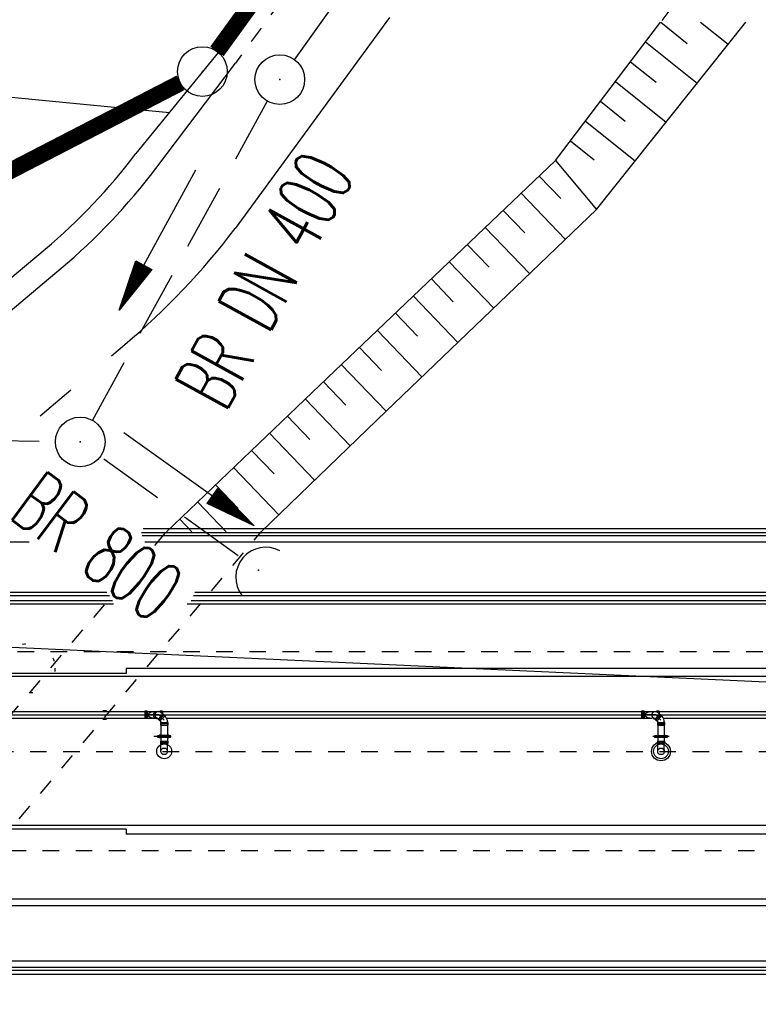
# Model space of a CAD drawing. Extents: x 0 to 1135, y 0 to 420.
# Tile 22 of 79: x 478 to 500, y 171 to 201. Entities that reach past the tile are written whole.
import ezdxf
from ezdxf.enums import TextEntityAlignment as Align

# ---------------------------------------------------------------- set-up
doc = ezdxf.new("R2010")
doc.units = 0
doc.header["$LTSCALE"] = 2
doc.header["$MEASUREMENT"] = 0
for name, pattern in [('ACAD_ISO03W100', [0.5, 0.25, -0.25]), ('ACAD_ISO10W100W', [0.5, 0.25, -0.25]), ('AUSGEZOGEN', [0]), ('GESTRICH-X2', [1.5, 1, -0.5]), ('PUNKTX2', [0.5, 0, -0.5])]:
    doc.linetypes.add(name, pattern=pattern)
doc.layers.get('0').update_dxf_attribs({"color": 8, "linetype": 'AUSGEZOGEN'})
for name, color, linetype in [('Andere_Planungen', 15, 'CONTINUOUS'), ('Bahnachse', 7, 'CONTINUOUS'), ('Bestand', 8, 'CONTINUOUS'), ('BOESCHG', 8, 'AUSGEZOGEN'), ('DURCHL', 200, 'GESTRICH-X2'), ('FBRTOP', 8, 'AUSGEZOGEN'), ('Gleisachse', 7, 'CONTINUOUS'), ('GRENZL', 8, 'AUSGEZOGEN'), ('GRENZL-BAB', 7, 'AUSGEZOGEN'), ('GRENZP-BAB', 7, 'AUSGEZOGEN'), ('Ingenieurbauwerke', 15, 'CONTINUOUS'), ('KANAL', 200, 'GESTRICH-X2'), ('PFEIL', 200, 'CONTINUOUS'), ('SCHSYMBOL', 200, 'AUSGEZOGEN'), ('TEXTO', 200, 'CONTINUOUS')]:
    doc.layers.add(name, color=color, linetype=linetype)
doc.styles.add('ROMANS', font='romans.shx', dxfattribs={"width": 0.8})

# ---------------------------------------------------------------- blocks, each defined once
blk = doc.blocks.new('GST')
at = {"color": 0}
blk.add_circle((0, 0), 0.75, dxfattribs=at)
blk.add_point((0, 0), dxfattribs=at)
blk = doc.blocks.new('10')
blk.add_blockref('GST', (0, 0))
blk = doc.blocks.new('42')
at = {"color": 0}
blk.add_arc((-0.025, -0.311), 0.91, 12.5363, 167.4637, dxfattribs=at)
blk.add_point((0, 0), dxfattribs=at)
blk = doc.blocks.new('PFEIL2')
at = {"color": 0}
for p, q in [((0.88, 0.002), (-2.401, -0.012)), ((0.881, -0.271), (0.879, 0.276)), ((0.879, 0.276), (2.429, 0.009)), ((0.911, 0.27), (0.879, 0.265)), ((0.965, 0.261), (0.879, 0.246)), ((1.019, 0.252), (0.879, 0.228)), ((1.073, 0.242), (0.879, 0.209)), ((1.127, 0.233), (0.879, 0.191)), ((1.181, 0.224), (0.879, 0.172)), ((1.235, 0.214), (0.879, 0.154)), ((1.289, 0.205), (0.879, 0.135)), ((1.343, 0.196), (0.879, 0.117)), ((1.397, 0.187), (0.879, 0.098)), ((1.451, 0.177), (0.879, 0.08)), ((1.505, 0.168), (0.879, 0.061)), ((1.559, 0.159), (0.88, 0.043)), ((1.613, 0.149), (0.88, 0.024)), ((1.668, 0.14), (0.88, 0.006)), ((1.722, 0.131), (0.88, -0.013)), ((1.776, 0.121), (0.88, -0.031)), ((1.83, 0.112), (0.88, -0.05)), ((1.884, 0.103), (0.88, -0.068)), ((1.938, 0.094), (0.88, -0.087)), ((1.992, 0.084), (0.88, -0.105)), ((2.046, 0.075), (0.88, -0.124)), ((2.1, 0.066), (0.88, -0.142)), ((2.154, 0.056), (0.88, -0.161)), ((2.208, 0.047), (0.88, -0.179)), ((2.262, 0.038), (0.881, -0.198)), ((2.316, 0.029), (0.881, -0.216)), ((2.37, 0.019), (0.881, -0.235)), ((2.424, 0.01), (0.881, -0.253)), ((2.429, 0.009), (0.881, -0.271))]:
    blk.add_line(p, q, dxfattribs=at)

msp = doc.modelspace()

# ---------------------------------------------------------------- linework, layer by layer
at = {"layer": 'Andere_Planungen', "linetype": 'Continuous'}
for p, q in [((474.701, 190.749), (478.758, 194.153)), ((476.311, 191.121), (479.24, 193.578)), ((480.764, 190.941), (481.169, 191.28)), ((478.607, 189.13), (479.538, 189.912))]:
    msp.add_line(p, q, dxfattribs=at)
for radius in [17.75, 18.5, 21.5]:
    msp.add_arc((467.347, 207.749), radius, 310.0053, 322.8953, dxfattribs=at)
at = {"layer": 'Bahnachse', "linetype": 'ACAD_ISO10W100W'}
msp.add_line((468.305, 179.002), (556.111, 178.999), dxfattribs=at)
at = {"layer": 'Bestand', "linetype": 'Continuous'}
for p, q in [((484.801, 201.15), (484.307, 200.486)), ((489.162, 201.146), (484.494, 194.779)), ((494.165, 196.827), (497.344, 201.002)), ((495.406, 195.357), (499.915, 201.001)), ((497.347, 201.004), (498.15, 200.363)), ((498.552, 201.002), (499.384, 200.337)), ((484.307, 200.486), (481.503, 197.041)), ((496.892, 200.408), (498.448, 199.165)), ((482.101, 196.589), (484.506, 199.767)), ((496.437, 199.811), (497.214, 199.191)), ((495.983, 199.214), (497.512, 197.993)), ((495.528, 198.617), (496.278, 198.019)), ((495.074, 198.02), (496.575, 196.821)), ((494.619, 197.423), (495.341, 196.847)), ((487.289, 190.27), (494.165, 196.827)), ((494.165, 196.827), (495.406, 195.357)), ((494.326, 195.687), (493.678, 196.362)), ((494.464, 194.461), (493.135, 195.844)), ((489.056, 189.265), (495.406, 195.357)), ((493.244, 194.648), (492.592, 195.327)), ((493.382, 193.422), (492.049, 194.809)), ((492.163, 193.609), (491.506, 194.292)), ((492.301, 192.383), (490.964, 193.774)), ((491.081, 192.569), (490.421, 193.256)), ((491.219, 191.343), (489.878, 192.739)), ((489.999, 191.53), (489.335, 192.221)), ((490.137, 190.304), (488.793, 191.704)), ((488.918, 190.491), (488.25, 191.186)), ((489.056, 189.265), (487.707, 190.669)), ((482.421, 185.627), (487.289, 190.27)), ((487.836, 189.452), (487.165, 190.15)), ((487.974, 188.226), (486.624, 189.631)), ((485.28, 185.627), (489.056, 189.265)), ((486.755, 188.412), (486.071, 189.124)), ((486.893, 187.186), (485.53, 188.604)), ((485.673, 187.373), (484.989, 188.085)), ((485.811, 186.147), (484.448, 187.565)), ((484.591, 186.334), (483.908, 187.045)), ((484.23, 185.627), (483.367, 186.526)), ((483.19, 185.627), (482.826, 186.006))]:
    msp.add_line(p, q, dxfattribs=at)
at = {"layer": 'Bestand', "linetype": 'ACAD_ISO03W100'}
for p, q in [((474.111, 172.378), (485.28, 185.627)), ((482.069, 185.213), (482.421, 185.627)), ((471.16, 172.378), (480.827, 183.753))]:
    msp.add_line(p, q, dxfattribs=at)
at = {"layer": 'Bestand', "linetype": 'ACAD_ISO03W100', "flags": 128}
msp.add_lwpolyline([(513.59, 239.586), (484.506, 199.767)], dxfattribs=at)
at = {"layer": 'Bestand', "linetype": 'ACAD_ISO03W100'}
msp.add_lwpolyline([(525.502, 239.389), (513.112, 222.381), (497.347, 201.004)], dxfattribs=at)
at = {"layer": 'BOESCHG'}
msp.add_line((461.349, 200.327), (482.514, 198.283), dxfattribs=at)
msp.add_lwpolyline([(240.26, 195.624, 0.000002), (211.79, 195.527, 0.000005), (200.503, 195.488, 0.000082)], format="xyb", dxfattribs=at)
at = {"layer": 'DURCHL'}
msp.add_line((484.588, 184.902), (480.42, 187.903), dxfattribs=at)
at = {"layer": 'FBRTOP', "const_width": 0.5}
for points in [[(159.506, 218.371, 0.000005), (172.006, 218.371, 0.000002), (185.995, 218.371, 0.000002), (197.006, 218.371, 0.000005), (209.506, 218.371, -0.000006), (222.006, 218.371, -0.000002), (236.976, 218.371, -0.000002), (247.006, 218.371)], [(250.479, 222.371, -0.000002), (263.664, 222.37, -0.000002), (272.005, 222.37, -0.000033)], [(159.506, 222.371, 0.000005), (172.006, 222.371, 0.000002), (185.995, 222.371, 0.000002), (197.006, 222.371, 0.000005), (209.506, 222.371, -0.000006), (222.006, 222.371, -0.000002), (236.976, 222.371, -0.000003), (247.006, 222.371)], [(277.692, 222.37, -0.00001), (297.005, 222.366, -0.000009), (311.07, 222.363, -0.000011), (322.006, 222.36, -0.00004), (334.506, 222.355, 0.000056), (347.007, 222.351, 0.000011), (348.74, 222.351, -0.000027), (350.474, 222.35, -0.00003), (355.78, 222.348, -0.00001), (372.005, 222.341, -0.000005), (384.506, 222.336, 0.000013), (397.006, 222.33, 0.000004), (409.506, 222.325, -0.000007), (422.006, 222.32, -0.000002), (434.506, 222.314, 0.000003), (447.005, 222.309), (481.396, 222.294, 0)], [(277.691, 218.37, -0.00001), (297.005, 218.366, -0.000009), (311.07, 218.363, -0.000011), (322.005, 218.36, -0.00004), (334.505, 218.355, 0.000056), (347.005, 218.351, 0.000011), (348.739, 218.351, -0.000027), (350.473, 218.35, -0.00003), (355.779, 218.348, -0.00001), (372.004, 218.341, -0.000005), (384.504, 218.336, 0.000013), (397.004, 218.33, 0.000004), (409.504, 218.325, -0.000007), (422.005, 218.32, -0.000002), (434.504, 218.314, 0.000003), (447.004, 218.309), (478.458, 218.295, 0)], [(250.479, 218.371, -0.000002), (263.664, 218.37, -0.000003), (272.005, 218.37, -0.000033)]]:
    msp.add_lwpolyline(points, format="xyb", dxfattribs=at)
at = {"layer": 'Gleisachse', "linetype": 'Continuous'}
for p, q in [((469.82, 181.272), (569.923, 181.266)), ((469.82, 176.772), (569.922, 176.766))]:
    msp.add_line(p, q, dxfattribs=at)
at = {"layer": 'GRENZL'}
msp.add_line((590.362, 176.991), (452.878, 183.267), dxfattribs=at)
at = {"layer": 'GRENZL-BAB', "const_width": 0.5}
for points in [[(483.949, 200.124), (512.983, 240.223)], [(466.789, 190.877), (482.843, 199.172)]]:
    msp.add_lwpolyline(points, dxfattribs=at)
at = {"layer": 'Ingenieurbauwerke', "linetype": 'Continuous'}
for p, q in [((481.719, 185.728), (513.305, 185.726)), ((481.668, 185.603), (513.305, 185.601)), ((481.693, 185.513), (513.305, 185.511)), ((441.555, 185.33), (478.274, 185.328)), ((481.77, 185.328), (513.305, 185.326)), ((426.955, 183.706), (480.707, 183.703)), ((471.585, 183.803), (480.62, 183.803)), ((483.241, 183.702), (513.305, 183.701)), ((483.279, 183.802), (510.026, 183.801)), ((426.955, 183.556), (480.795, 183.553)), ((426.955, 183.456), (480.82, 183.453)), ((483.053, 183.452), (513.305, 183.451)), ((483.166, 183.552), (513.305, 183.551)), ((481.205, 181.353), (474.105, 181.353)), ((515.074, 181.501), (481.205, 181.503)), ((481.205, 181.503), (481.205, 181.353)), ((472.855, 180.203), (511.809, 180.201)), ((472.855, 180.103), (512.196, 180.101)), ((480.506, 180.233), (480.615, 180.233)), ((481.845, 180.213), (481.768, 180.213)), ((481.768, 180.213), (481.768, 179.993)), ((481.809, 180.203), (481.809, 180.003)), ((481.845, 180.213), (481.845, 179.993)), ((482.196, 180.102), (481.872, 180.103)), ((481.881, 180.107), (481.882, 180.11)), ((481.881, 180.105), (481.881, 180.107)), ((481.881, 180.102), (481.881, 180.105)), ((481.881, 180.1), (481.881, 180.102)), ((481.881, 180.097), (481.881, 180.1)), ((481.882, 180.095), (481.881, 180.097)), ((481.882, 180.115), (481.883, 180.117)), ((481.882, 180.112), (481.882, 180.115)), ((481.882, 180.11), (481.882, 180.112)), ((481.882, 180.093), (481.882, 180.095)), ((481.882, 180.09), (481.882, 180.093)), ((481.883, 180.088), (481.882, 180.09)), ((481.883, 180.119), (481.884, 180.122)), ((481.883, 180.117), (481.883, 180.119)), ((481.883, 180.085), (481.883, 180.088)), ((481.884, 180.083), (481.883, 180.085)), ((481.884, 180.122), (481.885, 180.124)), ((481.885, 180.08), (481.884, 180.083)), ((481.885, 180.127), (481.886, 180.129)), ((481.885, 180.124), (481.885, 180.127)), ((481.885, 180.078), (481.885, 180.08)), ((481.886, 180.076), (481.885, 180.078)), ((481.886, 180.129), (481.887, 180.131)), ((481.887, 180.073), (481.886, 180.076)), ((481.887, 180.131), (481.888, 180.134)), ((481.888, 180.071), (481.887, 180.073)), ((481.888, 180.134), (481.889, 180.136)), ((481.889, 180.069), (481.888, 180.071)), ((481.889, 180.136), (481.891, 180.138)), ((481.891, 180.066), (481.889, 180.069)), ((481.891, 180.138), (481.892, 180.141)), ((481.892, 180.064), (481.891, 180.066)), ((481.892, 180.141), (481.893, 180.143)), ((481.893, 180.062), (481.892, 180.064)), ((481.893, 180.143), (481.895, 180.145)), ((481.895, 180.06), (481.893, 180.062)), ((481.895, 180.145), (481.896, 180.147)), ((481.896, 180.057), (481.895, 180.06)), ((481.896, 180.147), (481.898, 180.149)), ((481.898, 180.055), (481.896, 180.057)), ((481.898, 180.149), (481.9, 180.152)), ((481.9, 180.053), (481.898, 180.055)), ((481.9, 180.152), (481.901, 180.154)), ((481.901, 180.051), (481.9, 180.053)), ((481.901, 180.154), (481.903, 180.156)), ((481.903, 180.049), (481.901, 180.051)), ((481.903, 180.156), (481.905, 180.158)), ((481.905, 180.158), (481.907, 180.16)), ((481.907, 180.16), (481.909, 180.162)), ((481.909, 180.162), (481.911, 180.164)), ((481.911, 180.164), (481.913, 180.166)), ((481.913, 180.166), (481.915, 180.168)), ((481.915, 180.168), (481.918, 180.169)), ((481.918, 180.169), (481.92, 180.171)), ((481.92, 180.171), (481.923, 180.173)), ((481.923, 180.173), (481.925, 180.175)), ((481.925, 180.175), (481.928, 180.176)), ((481.928, 180.176), (481.93, 180.178)), ((481.93, 180.178), (481.933, 180.18)), ((481.933, 180.18), (481.936, 180.181)), ((481.936, 180.181), (481.938, 180.183)), ((481.938, 180.183), (481.941, 180.184)), ((481.941, 180.184), (481.944, 180.185)), ((481.944, 180.185), (481.947, 180.187)), ((481.947, 180.187), (481.95, 180.188)), ((481.95, 180.188), (481.953, 180.189)), ((481.953, 180.189), (481.956, 180.19)), ((481.956, 180.19), (481.959, 180.192)), ((481.959, 180.192), (481.962, 180.193)), ((481.962, 180.193), (481.965, 180.194)), ((481.965, 180.194), (481.968, 180.195)), ((481.968, 180.195), (481.972, 180.196)), ((481.972, 180.196), (481.975, 180.196)), ((481.975, 180.196), (481.978, 180.197)), ((481.978, 180.197), (481.981, 180.198)), ((481.981, 180.198), (481.985, 180.199)), ((481.985, 180.199), (481.988, 180.199)), ((481.988, 180.199), (481.991, 180.2)), ((481.991, 180.2), (481.995, 180.2)), ((481.995, 180.2), (481.998, 180.201)), ((481.998, 180.201), (482.002, 180.201)), ((482.002, 180.201), (482.005, 180.202)), ((482.005, 180.202), (482.009, 180.202)), ((482.009, 180.202), (482.012, 180.202)), ((482.012, 180.202), (482.016, 180.202)), ((482.016, 180.202), (482.019, 180.202)), ((482.019, 180.202), (482.022, 180.202)), ((482.04, 180.111), (482.041, 180.114)), ((482.04, 180.109), (482.04, 180.111)), ((482.04, 180.106), (482.04, 180.109)), ((482.04, 180.103), (482.04, 180.106)), ((482.04, 180.101), (482.04, 180.103)), ((482.04, 180.098), (482.04, 180.101)), ((482.04, 180.095), (482.04, 180.098)), ((482.04, 180.093), (482.04, 180.095)), ((482.04, 180.09), (482.04, 180.093)), ((482.04, 180.088), (482.04, 180.09)), ((482.041, 180.085), (482.04, 180.088)), ((482.041, 180.119), (482.042, 180.122)), ((482.041, 180.117), (482.041, 180.119)), ((482.041, 180.114), (482.041, 180.117)), ((482.041, 180.082), (482.041, 180.085)), ((482.041, 180.08), (482.041, 180.082)), ((482.042, 180.077), (482.041, 180.08)), ((482.042, 180.124), (482.043, 180.127)), ((482.042, 180.122), (482.042, 180.124)), ((482.042, 180.075), (482.042, 180.077)), ((482.043, 180.072), (482.042, 180.075)), ((482.043, 180.13), (482.044, 180.132)), ((482.043, 180.127), (482.043, 180.13)), ((482.043, 180.069), (482.043, 180.072)), ((482.044, 180.067), (482.043, 180.069)), ((482.044, 180.135), (482.045, 180.137)), ((482.044, 180.132), (482.044, 180.135)), ((482.044, 180.064), (482.044, 180.067)), ((482.045, 180.062), (482.044, 180.064)), ((482.045, 180.137), (482.046, 180.14)), ((482.046, 180.059), (482.045, 180.062)), ((482.046, 180.142), (482.047, 180.144)), ((482.046, 180.14), (482.046, 180.142)), ((482.046, 180.057), (482.046, 180.059)), ((482.047, 180.054), (482.046, 180.057)), ((482.047, 180.144), (482.048, 180.147)), ((482.048, 180.052), (482.047, 180.054)), ((482.048, 180.147), (482.049, 180.149)), ((482.049, 180.05), (482.048, 180.052)), ((482.049, 180.149), (482.05, 180.152)), ((482.05, 180.152), (482.051, 180.154)), ((482.051, 180.154), (482.052, 180.156)), ((482.052, 180.156), (482.053, 180.158)), ((482.053, 180.158), (482.054, 180.161)), ((482.054, 180.161), (482.055, 180.163)), ((482.055, 180.163), (482.056, 180.165)), ((482.056, 180.165), (482.057, 180.167)), ((482.057, 180.167), (482.059, 180.169)), ((482.059, 180.169), (482.06, 180.171)), ((482.06, 180.171), (482.061, 180.173)), ((482.061, 180.173), (482.063, 180.175)), ((482.063, 180.175), (482.064, 180.177)), ((482.064, 180.177), (482.065, 180.179)), ((482.065, 180.179), (482.067, 180.18)), ((482.067, 180.18), (482.068, 180.182)), ((482.068, 180.182), (482.07, 180.184)), ((482.07, 180.184), (482.071, 180.185)), ((482.071, 180.185), (482.073, 180.187)), ((482.073, 180.187), (482.075, 180.188)), ((482.075, 180.188), (482.076, 180.19)), ((482.076, 180.19), (482.078, 180.191)), ((482.078, 180.191), (482.079, 180.193)), ((482.079, 180.193), (482.081, 180.194)), ((482.081, 180.194), (482.083, 180.195)), ((482.083, 180.195), (482.085, 180.196)), ((482.085, 180.196), (482.086, 180.197)), ((482.086, 180.197), (482.088, 180.199)), ((482.086, 180.104), (482.087, 180.107)), ((482.086, 180.101), (482.086, 180.104)), ((482.086, 180.099), (482.086, 180.101)), ((482.086, 180.096), (482.086, 180.099)), ((482.087, 180.093), (482.086, 180.096)), ((482.087, 180.116), (482.088, 180.119)), ((482.087, 180.113), (482.087, 180.116)), ((482.087, 180.11), (482.087, 180.113)), ((482.087, 180.107), (482.087, 180.11)), ((482.087, 180.09), (482.087, 180.093)), ((482.087, 180.087), (482.087, 180.09)), ((482.087, 180.084), (482.087, 180.087)), ((482.088, 180.081), (482.087, 180.084)), ((482.088, 180.199), (482.09, 180.2)), ((482.088, 180.122), (482.089, 180.125)), ((482.088, 180.119), (482.088, 180.122)), ((482.088, 180.078), (482.088, 180.081)), ((482.088, 180.075), (482.088, 180.078)), ((482.089, 180.072), (482.088, 180.075)), ((482.089, 180.128), (482.09, 180.13)), ((482.089, 180.125), (482.089, 180.128)), ((482.09, 180.07), (482.089, 180.072)), ((482.09, 180.2), (482.092, 180.201)), ((482.09, 180.133), (482.091, 180.136)), ((482.09, 180.13), (482.09, 180.133)), ((482.09, 180.067), (482.09, 180.07)), ((482.091, 180.064), (482.09, 180.067)), ((482.091, 180.136), (482.092, 180.139)), ((482.092, 180.061), (482.091, 180.064)), ((482.092, 180.201), (482.094, 180.201)), ((482.092, 180.139), (482.093, 180.141)), ((482.092, 180.058), (482.092, 180.061)), ((482.093, 180.056), (482.092, 180.058)), ((482.093, 180.141), (482.094, 180.144)), ((482.094, 180.053), (482.093, 180.056)), ((482.094, 180.201), (482.095, 180.202)), ((482.094, 180.147), (482.095, 180.149)), ((482.094, 180.144), (482.094, 180.147)), ((482.095, 180.05), (482.094, 180.053)), ((482.095, 180.202), (482.097, 180.203)), ((482.095, 180.149), (482.096, 180.152)), ((482.096, 180.152), (482.098, 180.155)), ((482.097, 180.203), (482.099, 180.204)), ((482.098, 180.155), (482.099, 180.157)), ((482.099, 180.204), (482.101, 180.204)), ((482.099, 180.157), (482.1, 180.159)), ((482.1, 180.159), (482.101, 180.162)), ((482.101, 180.204), (482.103, 180.205)), ((482.101, 180.162), (482.102, 180.164)), ((482.102, 180.164), (482.104, 180.167)), ((482.103, 180.205), (482.105, 180.205)), ((482.104, 180.167), (482.105, 180.169)), ((482.105, 180.205), (482.107, 180.206)), ((482.105, 180.169), (482.106, 180.171)), ((482.106, 180.171), (482.108, 180.173)), ((482.107, 180.206), (482.109, 180.206)), ((482.108, 180.173), (482.109, 180.175)), ((482.109, 180.206), (482.111, 180.206)), ((482.109, 180.175), (482.111, 180.177)), ((482.111, 180.206), (482.113, 180.207)), ((482.111, 180.177), (482.112, 180.179)), ((482.112, 180.179), (482.114, 180.181)), ((482.113, 180.207), (482.115, 180.207)), ((482.114, 180.181), (482.116, 180.183)), ((482.115, 180.207), (482.117, 180.207)), ((482.116, 180.183), (482.117, 180.185)), ((482.117, 180.207), (482.168, 180.207)), ((482.117, 180.207), (482.118, 180.207)), ((482.117, 180.185), (482.119, 180.187)), ((482.118, 180.207), (482.12, 180.207)), ((482.119, 180.187), (482.121, 180.188)), ((482.121, 180.188), (482.123, 180.19)), ((482.123, 180.19), (482.125, 180.192)), ((482.125, 180.192), (482.126, 180.193)), ((482.126, 180.193), (482.128, 180.195)), ((482.128, 180.195), (482.13, 180.196)), ((482.13, 180.196), (482.132, 180.197)), ((482.132, 180.197), (482.134, 180.198)), ((482.134, 180.198), (482.136, 180.199)), ((482.136, 180.199), (482.138, 180.2)), ((482.138, 180.2), (482.14, 180.201)), ((482.14, 180.201), (482.142, 180.202)), ((482.142, 180.202), (482.144, 180.203)), ((482.142, 180.202), (482.146, 180.202)), ((482.144, 180.203), (482.146, 180.204)), ((482.146, 180.204), (482.149, 180.205)), ((482.149, 180.205), (482.151, 180.205)), ((482.151, 180.205), (482.153, 180.206)), ((482.153, 180.206), (482.155, 180.206)), ((482.155, 180.206), (482.157, 180.206)), ((482.157, 180.206), (482.159, 180.207)), ((482.159, 180.207), (482.161, 180.207)), ((482.161, 180.207), (482.163, 180.207)), ((482.163, 180.207), (482.166, 180.207)), ((482.166, 180.207), (482.168, 180.207)), ((482.168, 180.207), (482.17, 180.207)), ((482.17, 180.207), (482.172, 180.207)), ((482.171, 179.972), (482.326, 180.128)), ((482.172, 180.207), (482.174, 180.206)), ((482.174, 180.206), (482.176, 180.206)), ((482.176, 180.206), (482.179, 180.206)), ((482.179, 180.206), (482.181, 180.205)), ((482.181, 180.205), (482.183, 180.204)), ((482.183, 180.204), (482.185, 180.204)), ((482.185, 180.204), (482.187, 180.203)), ((482.187, 180.203), (482.189, 180.202)), ((482.189, 180.202), (482.191, 180.201)), ((482.191, 180.201), (482.193, 180.2)), ((482.196, 180.102), (482.355, 179.943)), ((482.345, 180.095), (482.203, 179.954)), ((482.345, 180.095), (482.203, 179.954)), ((482.346, 180.094), (482.205, 179.952)), ((482.348, 180.092), (482.207, 179.95)), ((482.348, 180.092), (482.207, 179.95)), ((482.224, 180.212), (482.224, 180.188)), ((482.301, 180.212), (482.224, 180.212)), ((482.225, 179.918), (482.381, 180.073)), ((482.265, 180.202), (482.265, 180.168)), ((482.301, 180.212), (482.301, 180.139)), ((482.345, 180.095), (482.302, 180.138)), ((482.326, 180.128), (482.381, 180.073)), ((482.348, 180.092), (482.391, 180.049)), ((496.845, 180.212), (496.768, 180.212)), ((496.768, 180.212), (496.768, 179.992)), ((496.809, 180.202), (496.809, 180.002)), ((496.845, 180.212), (496.845, 179.992)), ((497.196, 180.102), (496.872, 180.102)), ((496.881, 180.106), (496.882, 180.109)), ((496.881, 180.104), (496.881, 180.106)), ((496.881, 180.101), (496.881, 180.104)), ((496.881, 180.099), (496.881, 180.101)), ((496.881, 180.096), (496.881, 180.099)), ((496.882, 180.094), (496.881, 180.096)), ((496.882, 180.114), (496.883, 180.116)), ((496.882, 180.111), (496.882, 180.114)), ((496.882, 180.109), (496.882, 180.111)), ((496.882, 180.092), (496.882, 180.094)), ((496.882, 180.089), (496.882, 180.092)), ((496.883, 180.087), (496.882, 180.089)), ((496.883, 180.118), (496.884, 180.121)), ((496.883, 180.116), (496.883, 180.118)), ((496.883, 180.084), (496.883, 180.087)), ((496.884, 180.082), (496.883, 180.084)), ((496.884, 180.121), (496.885, 180.123)), ((496.885, 180.079), (496.884, 180.082)), ((496.885, 180.126), (496.886, 180.128)), ((496.885, 180.123), (496.885, 180.126)), ((496.885, 180.077), (496.885, 180.079)), ((496.886, 180.075), (496.885, 180.077)), ((496.886, 180.128), (496.887, 180.13)), ((496.887, 180.072), (496.886, 180.075)), ((496.887, 180.13), (496.888, 180.133)), ((496.888, 180.07), (496.887, 180.072)), ((496.888, 180.133), (496.889, 180.135)), ((496.889, 180.068), (496.888, 180.07)), ((496.889, 180.135), (496.891, 180.137)), ((496.891, 180.065), (496.889, 180.068)), ((496.891, 180.137), (496.892, 180.14)), ((496.892, 180.063), (496.891, 180.065)), ((496.892, 180.14), (496.893, 180.142)), ((496.893, 180.061), (496.892, 180.063)), ((496.893, 180.142), (496.895, 180.144)), ((496.895, 180.059), (496.893, 180.061)), ((496.895, 180.144), (496.896, 180.146)), ((496.896, 180.056), (496.895, 180.059)), ((496.896, 180.146), (496.898, 180.148)), ((496.898, 180.054), (496.896, 180.056)), ((496.898, 180.148), (496.9, 180.151)), ((496.9, 180.052), (496.898, 180.054)), ((496.9, 180.151), (496.901, 180.153)), ((496.901, 180.05), (496.9, 180.052)), ((496.901, 180.153), (496.903, 180.155)), ((496.903, 180.155), (496.905, 180.157)), ((496.905, 180.157), (496.907, 180.159)), ((496.907, 180.159), (496.909, 180.161)), ((496.909, 180.161), (496.911, 180.163)), ((496.911, 180.163), (496.913, 180.165)), ((496.913, 180.165), (496.915, 180.167)), ((496.915, 180.167), (496.918, 180.168)), ((496.918, 180.168), (496.92, 180.17)), ((496.92, 180.17), (496.923, 180.172)), ((496.923, 180.172), (496.925, 180.174)), ((496.925, 180.174), (496.928, 180.175)), ((496.928, 180.175), (496.93, 180.177)), ((496.93, 180.177), (496.933, 180.179)), ((496.933, 180.179), (496.936, 180.18)), ((496.936, 180.18), (496.938, 180.182)), ((496.938, 180.182), (496.941, 180.183)), ((496.941, 180.183), (496.944, 180.184)), ((496.944, 180.184), (496.947, 180.186)), ((496.947, 180.186), (496.95, 180.187)), ((496.95, 180.187), (496.953, 180.188)), ((496.953, 180.188), (496.956, 180.189)), ((496.956, 180.189), (496.959, 180.191)), ((496.959, 180.191), (496.962, 180.192)), ((496.962, 180.192), (496.965, 180.193)), ((496.965, 180.193), (496.968, 180.194)), ((496.968, 180.194), (496.972, 180.195)), ((496.972, 180.195), (496.975, 180.195)), ((496.975, 180.195), (496.978, 180.196)), ((496.978, 180.196), (496.981, 180.197)), ((496.981, 180.197), (496.985, 180.198)), ((496.985, 180.198), (496.988, 180.198)), ((496.988, 180.198), (496.991, 180.199)), ((496.991, 180.199), (496.995, 180.199)), ((496.995, 180.199), (496.998, 180.2)), ((496.998, 180.2), (497.002, 180.2)), ((497.002, 180.2), (497.005, 180.201)), ((497.005, 180.201), (497.009, 180.201)), ((497.009, 180.201), (497.012, 180.201)), ((497.012, 180.201), (497.016, 180.201)), ((497.016, 180.201), (497.019, 180.201)), ((497.019, 180.201), (497.022, 180.201)), ((497.086, 180.103), (497.087, 180.106)), ((497.086, 180.1), (497.086, 180.103)), ((497.086, 180.098), (497.086, 180.1)), ((497.086, 180.095), (497.086, 180.098)), ((497.087, 180.092), (497.086, 180.095)), ((497.087, 180.115), (497.088, 180.118)), ((497.087, 180.112), (497.087, 180.115)), ((497.087, 180.109), (497.087, 180.112)), ((497.087, 180.106), (497.087, 180.109)), ((497.087, 180.089), (497.087, 180.092)), ((497.087, 180.086), (497.087, 180.089)), ((497.087, 180.083), (497.087, 180.086)), ((497.088, 180.08), (497.087, 180.083)), ((497.088, 180.121), (497.089, 180.124)), ((497.088, 180.118), (497.088, 180.121)), ((497.088, 180.077), (497.088, 180.08)), ((497.088, 180.074), (497.088, 180.077)), ((497.089, 180.071), (497.088, 180.074)), ((497.089, 180.127), (497.09, 180.129)), ((497.089, 180.124), (497.089, 180.127)), ((497.09, 180.069), (497.089, 180.071)), ((497.09, 180.132), (497.091, 180.135)), ((497.09, 180.129), (497.09, 180.132)), ((497.09, 180.066), (497.09, 180.069)), ((497.091, 180.063), (497.09, 180.066)), ((497.091, 180.135), (497.092, 180.138)), ((497.092, 180.06), (497.091, 180.063)), ((497.092, 180.138), (497.093, 180.14)), ((497.092, 180.057), (497.092, 180.06)), ((497.093, 180.055), (497.092, 180.057)), ((497.093, 180.14), (497.094, 180.143)), ((497.094, 180.052), (497.093, 180.055)), ((497.094, 180.146), (497.095, 180.148)), ((497.094, 180.143), (497.094, 180.146)), ((497.095, 180.049), (497.094, 180.052)), ((497.095, 180.148), (497.096, 180.151)), ((497.096, 180.151), (497.098, 180.154)), ((497.098, 180.154), (497.099, 180.156)), ((497.099, 180.156), (497.1, 180.158)), ((497.1, 180.158), (497.101, 180.161)), ((497.101, 180.161), (497.102, 180.163)), ((497.102, 180.163), (497.104, 180.166)), ((497.104, 180.166), (497.105, 180.168)), ((497.105, 180.168), (497.106, 180.17)), ((497.106, 180.17), (497.108, 180.172)), ((497.108, 180.172), (497.109, 180.174)), ((497.109, 180.174), (497.111, 180.176)), ((497.111, 180.176), (497.112, 180.178)), ((497.112, 180.178), (497.114, 180.18)), ((497.114, 180.18), (497.116, 180.182)), ((497.116, 180.182), (497.117, 180.184)), ((497.117, 180.206), (497.168, 180.206)), ((497.117, 180.184), (497.119, 180.186)), ((497.119, 180.186), (497.121, 180.187)), ((497.121, 180.187), (497.123, 180.189)), ((497.123, 180.189), (497.125, 180.191)), ((497.125, 180.191), (497.126, 180.192)), ((497.126, 180.192), (497.128, 180.194)), ((497.128, 180.194), (497.13, 180.195)), ((497.13, 180.195), (497.132, 180.196)), ((497.132, 180.196), (497.134, 180.197)), ((497.134, 180.197), (497.136, 180.198)), ((497.136, 180.198), (497.138, 180.199)), ((497.138, 180.199), (497.14, 180.2)), ((497.14, 180.2), (497.142, 180.201)), ((497.142, 180.202), (497.146, 180.202)), ((497.142, 180.201), (497.144, 180.202)), ((497.144, 180.202), (497.146, 180.203)), ((497.146, 180.203), (497.149, 180.204)), ((497.149, 180.204), (497.151, 180.204)), ((497.151, 180.204), (497.153, 180.205)), ((497.153, 180.205), (497.155, 180.205)), ((497.155, 180.205), (497.157, 180.205)), ((497.157, 180.205), (497.159, 180.206)), ((497.159, 180.206), (497.161, 180.206)), ((497.161, 180.206), (497.163, 180.206)), ((497.163, 180.206), (497.166, 180.206)), ((497.166, 180.206), (497.168, 180.206)), ((497.168, 180.206), (497.17, 180.206)), ((497.17, 180.206), (497.172, 180.206)), ((497.171, 179.971), (497.326, 180.127)), ((497.172, 180.206), (497.174, 180.205)), ((497.174, 180.205), (497.176, 180.205)), ((497.176, 180.205), (497.179, 180.205)), ((497.179, 180.205), (497.181, 180.204)), ((497.181, 180.204), (497.183, 180.203)), ((497.183, 180.203), (497.185, 180.203)), ((497.185, 180.203), (497.187, 180.202)), ((497.187, 180.202), (497.189, 180.201)), ((497.189, 180.201), (497.191, 180.2)), ((497.191, 180.2), (497.193, 180.199)), ((497.196, 180.102), (497.355, 179.942)), ((497.345, 180.095), (497.203, 179.953)), ((497.345, 180.095), (497.203, 179.953)), ((497.346, 180.093), (497.205, 179.951)), ((497.348, 180.091), (497.207, 179.95)), ((497.348, 180.091), (497.207, 179.95)), ((497.224, 180.212), (497.224, 180.187)), ((497.301, 180.212), (497.224, 180.212)), ((497.225, 179.917), (497.381, 180.073)), ((497.265, 180.202), (497.265, 180.167)), ((497.301, 180.212), (497.301, 180.138)), ((497.345, 180.095), (497.302, 180.137)), ((497.326, 180.127), (497.381, 180.073)), ((497.348, 180.091), (497.391, 180.048)), ((472.855, 180.003), (482.132, 180.002)), ((480.506, 179.973), (480.614, 179.973)), ((481.845, 179.993), (481.768, 179.993)), ((481.905, 180.047), (481.903, 180.049)), ((481.907, 180.045), (481.905, 180.047)), ((481.909, 180.043), (481.907, 180.045)), ((481.911, 180.041), (481.909, 180.043)), ((481.913, 180.039), (481.911, 180.041)), ((481.915, 180.037), (481.913, 180.039)), ((481.918, 180.035), (481.915, 180.037)), ((481.92, 180.033), (481.918, 180.035)), ((481.923, 180.032), (481.92, 180.033)), ((481.925, 180.03), (481.923, 180.032)), ((481.928, 180.028), (481.925, 180.03)), ((481.93, 180.027), (481.928, 180.028)), ((481.933, 180.025), (481.93, 180.027)), ((481.936, 180.024), (481.933, 180.025)), ((481.938, 180.022), (481.936, 180.024)), ((481.941, 180.021), (481.938, 180.022)), ((481.944, 180.019), (481.941, 180.021)), ((481.947, 180.018), (481.944, 180.019)), ((481.95, 180.017), (481.947, 180.018)), ((481.953, 180.015), (481.95, 180.017)), ((481.956, 180.014), (481.953, 180.015)), ((481.959, 180.013), (481.956, 180.014)), ((481.962, 180.012), (481.959, 180.013)), ((481.965, 180.011), (481.962, 180.012)), ((481.968, 180.01), (481.965, 180.011)), ((481.972, 180.009), (481.968, 180.01)), ((481.975, 180.008), (481.972, 180.009)), ((481.978, 180.007), (481.975, 180.008)), ((481.981, 180.007), (481.978, 180.007)), ((481.985, 180.006), (481.981, 180.007)), ((481.988, 180.005), (481.985, 180.006)), ((481.991, 180.005), (481.988, 180.005)), ((481.995, 180.004), (481.991, 180.005)), ((481.998, 180.004), (481.995, 180.004)), ((482.002, 180.003), (481.998, 180.004)), ((482.005, 180.003), (482.002, 180.003)), ((482.009, 180.003), (482.005, 180.003)), ((482.012, 180.003), (482.009, 180.003)), ((482.016, 180.002), (482.012, 180.003)), ((482.019, 180.002), (482.016, 180.002)), ((482.022, 180.002), (482.019, 180.002)), ((482.05, 180.047), (482.049, 180.05)), ((482.051, 180.045), (482.05, 180.047)), ((482.052, 180.043), (482.051, 180.045)), ((482.053, 180.041), (482.052, 180.043)), ((482.054, 180.038), (482.053, 180.041)), ((482.055, 180.036), (482.054, 180.038)), ((482.056, 180.034), (482.055, 180.036)), ((482.057, 180.032), (482.056, 180.034)), ((482.059, 180.03), (482.057, 180.032)), ((482.06, 180.028), (482.059, 180.03)), ((482.061, 180.026), (482.06, 180.028)), ((482.063, 180.024), (482.061, 180.026)), ((482.064, 180.022), (482.063, 180.024)), ((482.065, 180.02), (482.064, 180.022)), ((482.067, 180.019), (482.065, 180.02)), ((482.068, 180.017), (482.067, 180.019)), ((482.07, 180.015), (482.068, 180.017)), ((482.071, 180.014), (482.07, 180.015)), ((482.073, 180.012), (482.071, 180.014)), ((482.075, 180.011), (482.073, 180.012)), ((482.076, 180.009), (482.075, 180.011)), ((482.078, 180.008), (482.076, 180.009)), ((482.08, 180.006), (482.078, 180.008)), ((482.081, 180.005), (482.08, 180.006)), ((482.083, 180.004), (482.081, 180.005)), ((482.085, 180.003), (482.083, 180.004)), ((482.086, 180.001), (482.085, 180.003)), ((482.088, 180), (482.086, 180.001)), ((482.09, 179.999), (482.088, 180)), ((482.092, 179.998), (482.09, 179.999)), ((482.094, 179.998), (482.092, 179.998)), ((482.096, 179.997), (482.094, 179.998)), ((482.096, 180.048), (482.095, 180.05)), ((482.097, 180.045), (482.096, 180.048)), ((482.097, 179.996), (482.096, 179.997)), ((482.098, 180.043), (482.097, 180.045)), ((482.099, 179.995), (482.097, 179.996)), ((482.099, 180.04), (482.098, 180.043)), ((482.101, 180.038), (482.099, 180.04)), ((482.101, 179.995), (482.099, 179.995)), ((482.102, 180.036), (482.101, 180.038)), ((482.103, 179.994), (482.101, 179.995)), ((482.103, 180.033), (482.102, 180.036)), ((482.105, 180.031), (482.103, 180.033)), ((482.105, 179.994), (482.103, 179.994)), ((482.106, 180.029), (482.105, 180.031)), ((482.107, 179.993), (482.105, 179.994)), ((482.107, 180.026), (482.106, 180.029)), ((482.109, 180.024), (482.107, 180.026)), ((482.109, 179.993), (482.107, 179.993)), ((482.11, 180.022), (482.109, 180.024)), ((482.111, 179.993), (482.109, 179.993)), ((482.112, 180.02), (482.11, 180.022)), ((482.113, 179.992), (482.111, 179.993)), ((482.114, 180.018), (482.112, 180.02)), ((482.115, 179.992), (482.113, 179.992)), ((482.115, 180.016), (482.114, 180.018)), ((482.117, 180.015), (482.115, 180.016)), ((482.117, 179.992), (482.115, 179.992)), ((482.119, 180.013), (482.117, 180.015)), ((482.119, 179.992), (482.117, 179.992)), ((482.12, 180.011), (482.119, 180.013)), ((482.119, 179.992), (482.165, 179.992)), ((482.122, 180.009), (482.12, 180.011)), ((482.124, 180.008), (482.122, 180.009)), ((482.126, 180.006), (482.124, 180.008)), ((482.128, 180.005), (482.126, 180.006)), ((482.13, 180.004), (482.128, 180.005)), ((482.132, 180.002), (482.13, 180.004)), ((482.132, 180.002), (482.146, 180.002)), ((482.132, 180.002), (482.146, 180.002)), ((482.134, 180.001), (482.132, 180.002)), ((482.136, 180), (482.134, 180.001)), ((482.138, 179.999), (482.136, 180)), ((482.14, 179.998), (482.138, 179.999)), ((482.142, 179.997), (482.14, 179.998)), ((482.144, 179.996), (482.142, 179.997)), ((482.146, 179.995), (482.144, 179.996)), ((482.148, 179.995), (482.146, 179.995)), ((482.15, 179.994), (482.148, 179.995)), ((482.152, 179.993), (482.15, 179.994)), ((482.154, 179.993), (482.152, 179.993)), ((482.156, 179.993), (482.154, 179.993)), ((482.159, 179.992), (482.156, 179.993)), ((482.161, 179.992), (482.159, 179.992)), ((482.203, 179.954), (482.16, 179.997)), ((482.163, 179.992), (482.161, 179.992)), ((482.165, 179.992), (482.163, 179.992)), ((482.171, 179.972), (482.225, 179.918)), ((482.207, 179.95), (482.249, 179.908)), ((482.245, 179.869), (482.245, 179.792)), ((482.245, 179.869), (482.465, 179.869)), ((482.245, 179.792), (482.465, 179.792)), ((482.255, 179.894), (482.255, 179.272)), ((482.455, 179.833), (482.255, 179.833)), ((482.455, 179.828), (482.255, 179.828)), ((482.426, 180.002), (497.085, 180.002)), ((482.455, 179.894), (482.455, 179.272)), ((482.465, 179.869), (482.465, 179.792)), ((496.845, 179.992), (496.768, 179.992)), ((496.903, 180.048), (496.901, 180.05)), ((496.905, 180.046), (496.903, 180.048)), ((496.907, 180.044), (496.905, 180.046)), ((496.909, 180.042), (496.907, 180.044)), ((496.911, 180.04), (496.909, 180.042)), ((496.913, 180.038), (496.911, 180.04)), ((496.915, 180.036), (496.913, 180.038)), ((496.918, 180.034), (496.915, 180.036)), ((496.92, 180.032), (496.918, 180.034)), ((496.923, 180.031), (496.92, 180.032)), ((496.925, 180.029), (496.923, 180.031)), ((496.928, 180.027), (496.925, 180.029)), ((496.93, 180.026), (496.928, 180.027)), ((496.933, 180.024), (496.93, 180.026)), ((496.936, 180.023), (496.933, 180.024)), ((496.938, 180.021), (496.936, 180.023)), ((496.941, 180.02), (496.938, 180.021)), ((496.944, 180.018), (496.941, 180.02)), ((496.947, 180.017), (496.944, 180.018)), ((496.95, 180.016), (496.947, 180.017)), ((496.953, 180.014), (496.95, 180.016)), ((496.956, 180.013), (496.953, 180.014)), ((496.959, 180.012), (496.956, 180.013)), ((496.962, 180.011), (496.959, 180.012)), ((496.965, 180.01), (496.962, 180.011)), ((496.968, 180.009), (496.965, 180.01)), ((496.972, 180.008), (496.968, 180.009)), ((496.975, 180.007), (496.972, 180.008)), ((496.978, 180.006), (496.975, 180.007)), ((496.981, 180.006), (496.978, 180.006)), ((496.985, 180.005), (496.981, 180.006)), ((496.988, 180.004), (496.985, 180.005)), ((496.991, 180.004), (496.988, 180.004)), ((496.995, 180.003), (496.991, 180.004)), ((496.998, 180.003), (496.995, 180.003)), ((497.002, 180.002), (496.998, 180.003)), ((497.005, 180.002), (497.002, 180.002)), ((497.009, 180.002), (497.005, 180.002)), ((497.012, 180.002), (497.009, 180.002)), ((497.016, 180.001), (497.012, 180.002)), ((497.019, 180.001), (497.016, 180.001)), ((497.022, 180.001), (497.019, 180.001)), ((497.096, 180.047), (497.095, 180.049)), ((497.097, 180.044), (497.096, 180.047)), ((497.098, 180.042), (497.097, 180.044)), ((497.099, 180.039), (497.098, 180.042)), ((497.101, 180.037), (497.099, 180.039)), ((497.102, 180.035), (497.101, 180.037)), ((497.103, 180.032), (497.102, 180.035)), ((497.105, 180.03), (497.103, 180.032)), ((497.106, 180.028), (497.105, 180.03)), ((497.107, 180.025), (497.106, 180.028)), ((497.109, 180.023), (497.107, 180.025)), ((497.11, 180.021), (497.109, 180.023)), ((497.112, 180.019), (497.11, 180.021)), ((497.114, 180.017), (497.112, 180.019)), ((497.115, 180.015), (497.114, 180.017)), ((497.117, 180.014), (497.115, 180.015)), ((497.119, 180.012), (497.117, 180.014)), ((497.12, 180.01), (497.119, 180.012)), ((497.119, 179.991), (497.165, 179.991)), ((497.122, 180.008), (497.12, 180.01)), ((497.124, 180.007), (497.122, 180.008)), ((497.126, 180.005), (497.124, 180.007)), ((497.128, 180.004), (497.126, 180.005)), ((497.13, 180.003), (497.128, 180.004)), ((497.132, 180.001), (497.13, 180.003)), ((497.132, 180.002), (497.146, 180.002)), ((497.132, 180.002), (497.146, 180.002)), ((497.134, 180), (497.132, 180.001)), ((497.136, 179.999), (497.134, 180)), ((497.138, 179.998), (497.136, 179.999)), ((497.14, 179.997), (497.138, 179.998)), ((497.142, 179.996), (497.14, 179.997)), ((497.144, 179.995), (497.142, 179.996)), ((497.146, 179.994), (497.144, 179.995)), ((497.148, 179.994), (497.146, 179.994)), ((497.15, 179.993), (497.148, 179.994)), ((497.152, 179.992), (497.15, 179.993)), ((497.154, 179.992), (497.152, 179.992)), ((497.156, 179.992), (497.154, 179.992)), ((497.159, 179.991), (497.156, 179.992)), ((497.161, 179.991), (497.159, 179.991)), ((497.203, 179.953), (497.16, 179.996)), ((497.163, 179.991), (497.161, 179.991)), ((497.165, 179.991), (497.163, 179.991)), ((497.171, 179.971), (497.225, 179.917)), ((497.207, 179.95), (497.249, 179.907)), ((497.245, 179.868), (497.245, 179.791)), ((497.245, 179.868), (497.465, 179.868)), ((497.245, 179.791), (497.465, 179.791)), ((497.255, 179.893), (497.255, 179.271)), ((497.455, 179.832), (497.255, 179.832)), ((497.455, 179.827), (497.255, 179.827)), ((497.426, 180.002), (511.809, 180.001)), ((497.455, 179.893), (497.455, 179.271)), ((497.465, 179.868), (497.465, 179.791)), ((482.555, 179.472), (482.155, 179.473)), ((482.155, 179.473), (482.155, 179.433)), ((482.505, 179.483), (482.205, 179.482)), ((482.205, 179.422), (482.205, 179.482)), ((482.225, 179.403), (482.225, 179.512)), ((482.485, 179.403), (482.485, 179.511)), ((482.505, 179.423), (482.505, 179.483)), ((482.555, 179.432), (482.555, 179.472)), ((497.555, 179.471), (497.155, 179.472)), ((497.155, 179.472), (497.155, 179.432)), ((497.555, 179.431), (497.555, 179.471)), ((482.538, 179.452), (482.042, 179.453)), ((482.155, 179.433), (482.555, 179.432)), ((482.505, 179.423), (482.205, 179.422)), ((482.245, 179.313), (482.245, 179.236)), ((482.245, 179.313), (482.465, 179.313)), ((482.245, 179.236), (482.465, 179.236)), ((482.455, 179.276), (482.255, 179.276)), ((482.255, 179.002), (482.255, 179.272)), ((482.255, 179.271), (482.455, 179.271)), ((482.455, 179.002), (482.455, 179.272)), ((482.465, 179.313), (482.465, 179.236)), ((497.603, 179.452), (497.107, 179.452)), ((497.155, 179.432), (497.555, 179.431)), ((497.245, 179.312), (497.245, 179.235)), ((497.245, 179.312), (497.465, 179.312)), ((497.245, 179.235), (497.465, 179.235)), ((497.455, 179.276), (497.255, 179.276)), ((497.255, 179.002), (497.255, 179.271)), ((497.255, 179.271), (497.455, 179.271)), ((497.455, 179.002), (497.455, 179.271)), ((497.465, 179.312), (497.465, 179.235)), ((481.204, 176.653), (474.105, 176.653)), ((481.204, 176.653), (481.204, 176.503)), ((511.537, 176.501), (481.204, 176.503)), ((426.955, 174.556), (513.305, 174.551)), ((471.844, 174.353), (509.766, 174.351)), ((441.555, 172.68), (513.305, 172.676)), ((429.155, 172.496), (513.305, 172.491)), ((429.155, 172.406), (513.305, 172.401)), ((428.955, 172.281), (513.305, 172.276))]:
    msp.add_line(p, q, dxfattribs=at)
at = {"layer": 'Ingenieurbauwerke', "linetype": 'ACAD_ISO03W100'}
for p, q in [((515.427, 182), (441.855, 182.005)), ((511.183, 176.001), (441.855, 176.005))]:
    msp.add_line(p, q, dxfattribs=at)
at = {"layer": 'Ingenieurbauwerke', "linetype": 'PUNKTX2'}
msp.add_circle((478.307, 181.516), 0.75, dxfattribs=at)
at = {"layer": 'Ingenieurbauwerke', "linetype": 'Continuous'}
for centre, radius in [((482.225, 179.452), 0.01), ((482.485, 179.452), 0.01), ((482.355, 179.002), 0.225), ((497.355, 179.002), 0.285), ((497.355, 179.002), 0.225), ((482.355, 179.002), 0.1), ((497.355, 179.002), 0.1)]:
    msp.add_circle(centre, radius, dxfattribs=at)
for centre, radius, start, end in [((482.146, 179.982), 0.22, 44.9965, 89.9965), ((497.146, 179.982), 0.22, 44.9965, 89.9965), ((482.146, 179.982), 0.02, 44.9965, 89.9965), ((482.235, 179.894), 0.02, 359.8486, 44.9965), ((482.235, 179.894), 0.22, 359.9519, 44.9965), ((497.146, 179.982), 0.02, 44.9965, 89.9965), ((497.235, 179.893), 0.02, 359.8486, 44.9965), ((497.235, 179.893), 0.22, 359.9519, 44.9965)]:
    msp.add_arc(centre, radius, start, end, dxfattribs=at)
at = {"layer": 'KANAL'}
for p, q in [((486.285, 199.865), (511.14, 234.528)), ((480.189, 188.986), (485.476, 198.632)), ((470.581, 188.498), (479.064, 188.352)), ((484.588, 184.902), (480.42, 187.903))]:
    msp.add_line(p, q, dxfattribs=at)

# ---------------------------------------------------------------- block references
at = {"layer": 'GRENZP-BAB'}
msp.add_blockref('GST', (483.509, 199.516), dxfattribs=at)
at = {"layer": 'PFEIL'}
for p, rotation in [((482.164, 194.445), 241.137635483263), ((483.096, 187.218), 324.3182354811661)]:
    msp.add_blockref('PFEIL2', p, dxfattribs=dict(at, rotation=rotation))
at = {"layer": 'SCHSYMBOL'}
for name, p, rotation in [('10', (485.846, 199.272), 359.9754354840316), ('10', (479.82, 188.339), 359.9754354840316), ('42', (485.205, 184.471), 49.71017418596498)]:
    msp.add_blockref(name, p, dxfattribs=dict(at, rotation=rotation))

# ---------------------------------------------------------------- texts
at = {"layer": 'TEXTO', "style": 'ROMANS', "width": 0.6}
for s, rotation, p in [('BR DN 400', 61.1376, (486.172, 192.792)), ('BR 800', 323.3307, (479.802, 184.46))]:
    msp.add_text(s, height=1.8, rotation=rotation, dxfattribs=at).set_placement(p, align=Align.CENTER)

doc.saveas('drawing.dxf')
